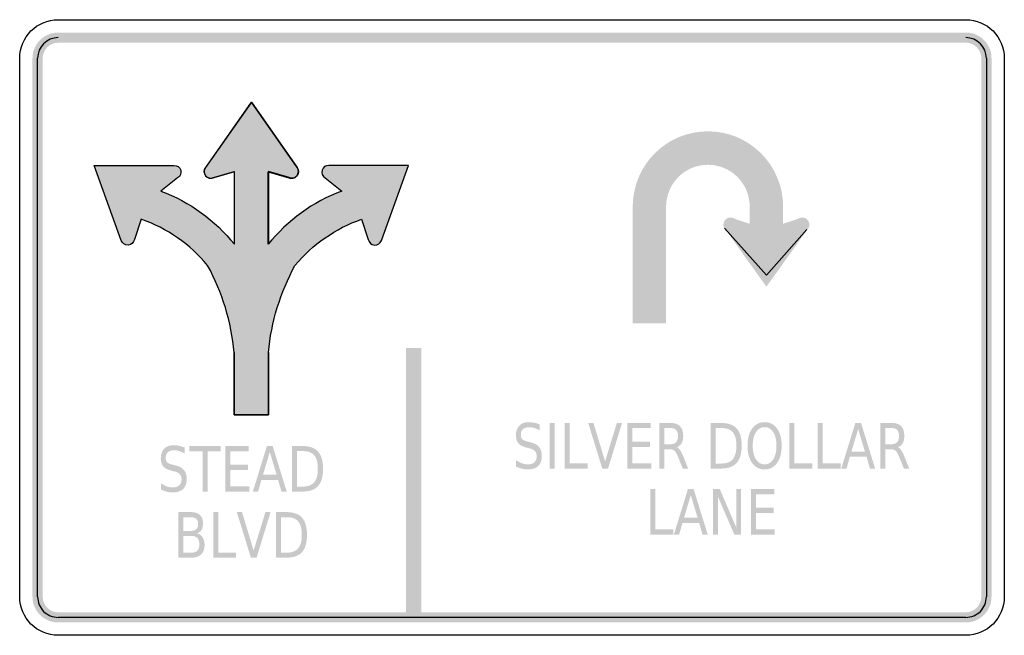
# Model space of a CAD drawing. Header units: inches. Extents: x -0.5 to 0.5, y -0.31 to 0.31.
import ezdxf

# ---------------------------------------------------------------- set-up
doc = ezdxf.new("R2010")
doc.units = ezdxf.units.IN
doc.header["$MEASUREMENT"] = 0

msp = doc.modelspace()

# ---------------------------------------------------------------- hatches: boundary and pattern name
for points in [[(-0.4609, 0.2995), (-0.4633, 0.2994), (-0.4657, 0.299), (-0.4681, 0.2985), (-0.4703, 0.2977), (-0.4725, 0.2967), (-0.4746, 0.2956), (-0.4766, 0.2942), (-0.4785, 0.2927), (-0.4802, 0.291), (-0.4817, 0.2891), (-0.4831, 0.2871), (-0.4842, 0.285), (-0.4852, 0.2828), (-0.486, 0.2806), (-0.4865, 0.2782), (-0.4869, 0.2758), (-0.487, 0.2734), (-0.4766, 0.2734), (-0.4765, 0.2749), (-0.4763, 0.2763), (-0.476, 0.2777), (-0.4755, 0.2791), (-0.4749, 0.2804), (-0.4742, 0.2817), (-0.4734, 0.2829), (-0.4725, 0.284), (-0.4715, 0.285), (-0.4704, 0.2859), (-0.4692, 0.2867), (-0.4679, 0.2874), (-0.4666, 0.288), (-0.4652, 0.2885), (-0.4638, 0.2888), (-0.4624, 0.289), (-0.4609, 0.2891), (-0.4609, 0.2995)], [(-0.4609, 0.2891), (0.4609, 0.2891), (0.4609, 0.2995), (-0.4609, 0.2995), (-0.4609, 0.2891)], [(0.487, 0.2734), (0.4869, 0.276), (0.4865, 0.2785), (0.4859, 0.281), (0.485, 0.2834), (0.4839, 0.2857), (0.4826, 0.2879), (0.4811, 0.29), (0.4794, 0.2918), (0.4775, 0.2936), (0.4754, 0.2951), (0.4732, 0.2964), (0.4709, 0.2975), (0.4685, 0.2984), (0.466, 0.299), (0.4635, 0.2994), (0.4609, 0.2995), (0.4609, 0.2891), (0.4625, 0.289), (0.464, 0.2888), (0.4655, 0.2884), (0.4669, 0.2879), (0.4683, 0.2872), (0.4696, 0.2864), (0.4709, 0.2855), (0.472, 0.2845), (0.473, 0.2833), (0.4739, 0.2821), (0.4747, 0.2808), (0.4754, 0.2794), (0.4759, 0.278), (0.4763, 0.2765), (0.4765, 0.275), (0.4766, 0.2734), (0.487, 0.2734)], [(-0.4766, -0.2734), (-0.4766, 0.2734), (-0.487, 0.2734), (-0.487, -0.2734), (-0.4766, -0.2734)], [(0.4766, 0.2734), (0.4766, -0.2734), (0.487, -0.2734), (0.487, 0.2734), (0.4766, 0.2734)], [(-0.3094, 0.1525), (-0.3102, 0.153), (-0.3113, 0.1542), (-0.3122, 0.1555), (-0.3127, 0.1568), (-0.3128, 0.1583), (-0.3127, 0.1598), (-0.3122, 0.1612), (-0.3113, 0.1625), (-0.2647, 0.2288), (-0.3112, 0.1623), (-0.312, 0.161), (-0.3123, 0.1597), (-0.3125, 0.1582), (-0.3123, 0.1567), (-0.3118, 0.1552), (-0.311, 0.154), (-0.3098, 0.1528), (-0.3094, 0.1525)], [(-0.2207, 0.1521), (-0.2197, 0.1528), (-0.2185, 0.154), (-0.2177, 0.1552), (-0.2172, 0.1567), (-0.217, 0.1582), (-0.2172, 0.1597), (-0.2175, 0.161), (-0.2183, 0.1623), (-0.2647, 0.2288), (-0.218, 0.1625), (-0.2173, 0.1612), (-0.2168, 0.1598), (-0.2167, 0.1583), (-0.2168, 0.1568), (-0.2173, 0.1555), (-0.2182, 0.1542), (-0.2193, 0.153), (-0.2205, 0.1522), (-0.2207, 0.1521)], [(0.2753, 0.1228), (0.275, 0.1303), (0.2739, 0.1377), (0.2721, 0.145), (0.2695, 0.152), (0.2663, 0.1588), (0.2625, 0.1652), (0.258, 0.1713), (0.253, 0.1768), (0.2474, 0.1818), (0.2414, 0.1863), (0.235, 0.1902), (0.2282, 0.1934), (0.2211, 0.1959), (0.2139, 0.1977), (0.2065, 0.1988), (0.199, 0.1992), (0.1915, 0.1988), (0.1841, 0.1977), (0.1768, 0.1959), (0.1697, 0.1934), (0.163, 0.1902), (0.1565, 0.1863), (0.1505, 0.1818), (0.145, 0.1768), (0.1399, 0.1713), (0.1355, 0.1652), (0.1316, 0.1588), (0.1284, 0.152), (0.1259, 0.145), (0.1241, 0.1377), (0.123, 0.1303), (0.1226, 0.1228), (0.1565, 0.1228), (0.1567, 0.127), (0.1574, 0.1311), (0.1584, 0.1351), (0.1598, 0.139), (0.1615, 0.1428), (0.1637, 0.1464), (0.1662, 0.1497), (0.169, 0.1528), (0.1721, 0.1556), (0.1754, 0.1581), (0.179, 0.1602), (0.1827, 0.162), (0.1867, 0.1634), (0.1907, 0.1644), (0.1948, 0.165), (0.199, 0.1652), (0.2031, 0.165), (0.2072, 0.1644), (0.2113, 0.1634), (0.2152, 0.162), (0.219, 0.1602), (0.2225, 0.1581), (0.2259, 0.1556), (0.229, 0.1528), (0.2318, 0.1497), (0.2342, 0.1464), (0.2364, 0.1428), (0.2382, 0.139), (0.2396, 0.1351), (0.2406, 0.1311), (0.2412, 0.127), (0.2414, 0.1228), (0.2753, 0.1228)], [(-0.3094, 0.1525), (-0.3088, 0.1522), (-0.3075, 0.1517), (-0.306, 0.1515), (-0.3045, 0.1517), (-0.303, 0.1522), (-0.2822, 0.1583), (-0.2822, 0.1581), (-0.3028, 0.152), (-0.3042, 0.1515), (-0.3057, 0.1513), (-0.3072, 0.1515), (-0.3087, 0.152), (-0.3094, 0.1525)], [(-0.2822, 0.0847), (-0.2822, 0.1581), (-0.282, 0.1582), (-0.282, 0.0845), (-0.2822, 0.0847)], [(-0.2473, 0.0847), (-0.2475, 0.0845), (-0.2475, 0.1582), (-0.2473, 0.1581), (-0.2473, 0.0847)], [(-0.2207, 0.1521), (-0.2208, 0.152), (-0.2223, 0.1515), (-0.2237, 0.1513), (-0.2252, 0.1515), (-0.2267, 0.152), (-0.2473, 0.1581), (-0.2473, 0.1583), (-0.2263, 0.1522), (-0.225, 0.1517), (-0.2235, 0.1515), (-0.222, 0.1517), (-0.2207, 0.1521)], [(0.1565, 0.0042), (0.1565, 0.1228), (0.1226, 0.1228), (0.1226, 0.0042), (0.1565, 0.0042)], [(0.2414, 0.1228), (0.2414, 0.0912), (0.2753, 0.0912), (0.2753, 0.1228), (0.2414, 0.1228)], [(0.2293, 0.1044), (0.2292, 0.1051), (0.2291, 0.1058), (0.229, 0.1065), (0.2287, 0.1072), (0.2284, 0.1078), (0.2281, 0.1084), (0.2276, 0.109), (0.2271, 0.1095), (0.2266, 0.11), (0.226, 0.1105), (0.2254, 0.1108), (0.2248, 0.1111), (0.2241, 0.1114), (0.2234, 0.1115), (0.2227, 0.1116), (0.222, 0.1117), (0.2213, 0.1116), (0.2206, 0.1115), (0.2199, 0.1114), (0.2192, 0.1111), (0.2186, 0.1108), (0.218, 0.1105), (0.2174, 0.11), (0.2169, 0.1095), (0.2164, 0.109), (0.216, 0.1084), (0.2156, 0.1078), (0.2153, 0.1072), (0.215, 0.1065), (0.2149, 0.1058), (0.2148, 0.1051), (0.2147, 0.1044), (0.222, 0.1044), (0.2293, 0.1044)], [(0.2197, 0.0972), (0.2584, 0.0843), (0.297, 0.0972), (0.2924, 0.111), (0.2584, 0.0996), (0.2243, 0.111), (0.2197, 0.0972)], [(0.302, 0.1044), (0.302, 0.1051), (0.3019, 0.1058), (0.3017, 0.1065), (0.3015, 0.1072), (0.3012, 0.1078), (0.3008, 0.1084), (0.3004, 0.109), (0.2999, 0.1095), (0.2994, 0.11), (0.2988, 0.1105), (0.2982, 0.1108), (0.2975, 0.1111), (0.2969, 0.1114), (0.2962, 0.1115), (0.2955, 0.1116), (0.2947, 0.1117), (0.294, 0.1116), (0.2933, 0.1115), (0.2926, 0.1114), (0.292, 0.1111), (0.2913, 0.1108), (0.2907, 0.1105), (0.2901, 0.11), (0.2896, 0.1095), (0.2891, 0.109), (0.2887, 0.1084), (0.2883, 0.1078), (0.288, 0.1072), (0.2878, 0.1065), (0.2876, 0.1058), (0.2875, 0.1051), (0.2875, 0.1044), (0.2947, 0.1044), (0.302, 0.1044)], [(0.2147, 0.1044), (0.2148, 0.1037), (0.2149, 0.103), (0.215, 0.1023), (0.2153, 0.1016), (0.2156, 0.101), (0.216, 0.1004), (0.2164, 0.0998), (0.2169, 0.0993), (0.2174, 0.0988), (0.218, 0.0984), (0.2186, 0.098), (0.2192, 0.0977), (0.2199, 0.0974), (0.2206, 0.0973), (0.2213, 0.0972), (0.222, 0.0971), (0.2227, 0.0972), (0.2234, 0.0973), (0.2241, 0.0974), (0.2248, 0.0977), (0.2254, 0.098), (0.226, 0.0984), (0.2266, 0.0988), (0.2271, 0.0993), (0.2276, 0.0998), (0.2281, 0.1004), (0.2284, 0.101), (0.2287, 0.1016), (0.229, 0.1023), (0.2291, 0.103), (0.2292, 0.1037), (0.2293, 0.1044), (0.222, 0.1044), (0.2147, 0.1044)], [(0.2159, 0.1008), (0.2584, 0.0414), (0.2584, 0.0996), (0.2159, 0.1008)], [(0.3009, 0.1008), (0.2584, 0.0414), (0.2584, 0.0996), (0.3009, 0.1008)], [(0.2875, 0.1044), (0.2875, 0.1037), (0.2876, 0.103), (0.2878, 0.1023), (0.288, 0.1016), (0.2883, 0.101), (0.2887, 0.1004), (0.2891, 0.0998), (0.2896, 0.0993), (0.2901, 0.0988), (0.2907, 0.0984), (0.2913, 0.098), (0.292, 0.0977), (0.2926, 0.0974), (0.2933, 0.0973), (0.294, 0.0972), (0.2947, 0.0971), (0.2955, 0.0972), (0.2962, 0.0973), (0.2969, 0.0974), (0.2975, 0.0977), (0.2982, 0.098), (0.2988, 0.0984), (0.2994, 0.0988), (0.2999, 0.0993), (0.3004, 0.0998), (0.3008, 0.1004), (0.3012, 0.101), (0.3015, 0.1016), (0.3017, 0.1023), (0.3019, 0.103), (0.302, 0.1037), (0.302, 0.1044), (0.2947, 0.1044), (0.2875, 0.1044)], [(-0.1078, -0.0208), (-0.1078, -0.2943), (-0.0922, -0.2943), (-0.0922, -0.0208), (-0.1078, -0.0208)], [(0.0383, -0.0969), (0.0433, -0.0969), (0.0433, -0.1432), (0.0383, -0.1432), (0.0383, -0.0969)], [(0.0534, -0.0969), (0.0585, -0.0969), (0.0585, -0.1379), (0.0767, -0.1379), (0.0767, -0.1432), (0.0534, -0.1432), (0.0534, -0.0969)], [(0.0917, -0.1432), (0.0774, -0.0969), (0.0827, -0.0969), (0.0946, -0.1359), (0.1065, -0.0969), (0.1118, -0.0969), (0.0975, -0.1432), (0.0917, -0.1432)], [(0.1172, -0.0969), (0.1409, -0.0969), (0.1409, -0.1022), (0.1223, -0.1022), (0.1223, -0.1159), (0.1401, -0.1159), (0.1401, -0.1212), (0.1223, -0.1212), (0.1223, -0.1379), (0.1414, -0.1379), (0.1414, -0.1432), (0.1172, -0.1432), (0.1172, -0.0969)], [(0.2818, -0.0969), (0.2869, -0.0969), (0.2869, -0.1379), (0.3051, -0.1379), (0.3051, -0.1432), (0.2818, -0.1432), (0.2818, -0.0969)], [(0.3104, -0.0969), (0.3155, -0.0969), (0.3155, -0.1379), (0.3338, -0.1379), (0.3338, -0.1432), (0.3104, -0.1432), (0.3104, -0.0969)], [(-0.3276, -0.1203), (-0.2959, -0.1203), (-0.2959, -0.1256), (-0.3092, -0.1256), (-0.3092, -0.1666), (-0.3143, -0.1666), (-0.3143, -0.1256), (-0.3276, -0.1256), (-0.3276, -0.1203)], [(-0.2911, -0.1203), (-0.2674, -0.1203), (-0.2674, -0.1256), (-0.286, -0.1256), (-0.286, -0.1393), (-0.2681, -0.1393), (-0.2681, -0.1446), (-0.286, -0.1446), (-0.286, -0.1613), (-0.2669, -0.1613), (-0.2669, -0.1666), (-0.2911, -0.1666), (-0.2911, -0.1203)], [(0.1404, -0.164), (0.1455, -0.164), (0.1455, -0.205), (0.1637, -0.205), (0.1637, -0.2103), (0.1404, -0.2103), (0.1404, -0.164)], [(0.2042, -0.164), (0.211, -0.164), (0.2277, -0.2028), (0.2277, -0.164), (0.2326, -0.164), (0.2326, -0.2103), (0.2258, -0.2103), (0.2091, -0.1716), (0.2091, -0.2103), (0.2042, -0.2103), (0.2042, -0.164)], [(0.2427, -0.164), (0.2664, -0.164), (0.2664, -0.1693), (0.2477, -0.1693), (0.2477, -0.183), (0.2656, -0.183), (0.2656, -0.1883), (0.2477, -0.1883), (0.2477, -0.205), (0.2668, -0.205), (0.2668, -0.2103), (0.2427, -0.2103), (0.2427, -0.164)], [(-0.3035, -0.1874), (-0.2984, -0.1874), (-0.2984, -0.2285), (-0.2802, -0.2285), (-0.2802, -0.2337), (-0.3035, -0.2337), (-0.3035, -0.1874)], [(-0.2652, -0.2337), (-0.2795, -0.1874), (-0.2742, -0.1874), (-0.2624, -0.2264), (-0.2504, -0.1874), (-0.2452, -0.1874), (-0.2594, -0.2337), (-0.2652, -0.2337)], [(-0.487, -0.2734), (-0.4869, -0.276), (-0.4865, -0.2785), (-0.4859, -0.281), (-0.485, -0.2834), (-0.4839, -0.2857), (-0.4826, -0.2879), (-0.4811, -0.29), (-0.4794, -0.2918), (-0.4775, -0.2936), (-0.4754, -0.2951), (-0.4732, -0.2964), (-0.4709, -0.2975), (-0.4685, -0.2984), (-0.466, -0.299), (-0.4635, -0.2994), (-0.4609, -0.2995), (-0.4609, -0.2891), (-0.4625, -0.289), (-0.464, -0.2888), (-0.4655, -0.2884), (-0.4669, -0.2879), (-0.4683, -0.2872), (-0.4696, -0.2864), (-0.4709, -0.2855), (-0.472, -0.2845), (-0.473, -0.2833), (-0.4739, -0.2821), (-0.4747, -0.2808), (-0.4754, -0.2794), (-0.4759, -0.278), (-0.4763, -0.2765), (-0.4765, -0.275), (-0.4766, -0.2734), (-0.487, -0.2734)], [(0.4609, -0.2995), (0.4633, -0.2994), (0.4657, -0.299), (0.4681, -0.2985), (0.4703, -0.2977), (0.4725, -0.2967), (0.4746, -0.2956), (0.4766, -0.2942), (0.4785, -0.2927), (0.4802, -0.291), (0.4817, -0.2891), (0.4831, -0.2871), (0.4842, -0.285), (0.4852, -0.2828), (0.486, -0.2806), (0.4865, -0.2782), (0.4869, -0.2758), (0.487, -0.2734), (0.4766, -0.2734), (0.4765, -0.2749), (0.4763, -0.2763), (0.476, -0.2777), (0.4755, -0.2791), (0.4749, -0.2804), (0.4742, -0.2817), (0.4734, -0.2829), (0.4725, -0.284), (0.4715, -0.285), (0.4704, -0.2859), (0.4692, -0.2867), (0.4679, -0.2874), (0.4666, -0.288), (0.4652, -0.2885), (0.4638, -0.2888), (0.4624, -0.289), (0.4609, -0.2891), (0.4609, -0.2995)], [(0.4609, -0.2891), (-0.4609, -0.2891), (-0.4609, -0.2995), (0.4609, -0.2995), (0.4609, -0.2891)]]:
    msp.add_hatch(color=7).paths.add_polyline_path(points)
h = msp.add_hatch(color=7)
edge = h.paths.add_edge_path()
edge.add_line((-0.1528, 0.1099), (-0.146, 0.0893))
edge.add_spline(control_points=[(-0.146, 0.0893), (-0.1454, 0.0863), (-0.143, 0.084), (-0.1399, 0.0837), (-0.1369, 0.0834), (-0.134, 0.0852), (-0.1329, 0.088)], knot_values=[0, 0, 0, 0, 1, 1, 1, 2, 2, 2, 2], degree=3, periodic=0)
edge.add_line((-0.1329, 0.088), (-0.105, 0.1646))
edge.add_line((-0.105, 0.1646), (-0.1865, 0.1646))
edge.add_spline(control_points=[(-0.1865, 0.1646), (-0.1896, 0.1646), (-0.1922, 0.1624), (-0.193, 0.1595), (-0.1938, 0.1565), (-0.1925, 0.1534), (-0.1898, 0.1518)], knot_values=[0, 0, 0, 0, 1, 1, 1, 2, 2, 2, 2], degree=3, periodic=0)
edge.add_line((-0.1898, 0.1518), (-0.1728, 0.1384))
edge.add_spline(control_points=[(-0.1728, 0.1384), (-0.2022, 0.1276), (-0.228, 0.1089), (-0.2475, 0.0845)], knot_values=[0, 0, 0, 0, 1, 1, 1, 1], degree=3, periodic=0)
edge.add_line((-0.2475, 0.0845), (-0.2475, 0.1584))
edge.add_line((-0.2475, 0.1584), (-0.2264, 0.1522))
edge.add_spline(control_points=[(-0.2264, 0.1522), (-0.2244, 0.1513), (-0.2221, 0.1513), (-0.2202, 0.1524)], knot_values=[0, 0, 0, 0, 1, 1, 1, 1], degree=3, periodic=0)
edge.add_spline(control_points=[(-0.2202, 0.1524), (-0.2187, 0.1534), (-0.2175, 0.1549), (-0.2171, 0.1568), (-0.2167, 0.1586), (-0.2171, 0.1605), (-0.2181, 0.162)], knot_values=[0, 0, 0, 0, 1, 1, 1, 2, 2, 2, 2], degree=3, periodic=0)
edge.add_line((-0.2181, 0.162), (-0.2647, 0.2289))
edge.add_line((-0.2647, 0.2289), (-0.3114, 0.162))
edge.add_spline(control_points=[(-0.3114, 0.162), (-0.3124, 0.1605), (-0.3127, 0.1586), (-0.3123, 0.1568), (-0.3119, 0.1549), (-0.3108, 0.1534), (-0.3092, 0.1524)], knot_values=[0, 0, 0, 0, 1, 1, 1, 2, 2, 2, 2], degree=3, periodic=0)
edge.add_spline(control_points=[(-0.3092, 0.1524), (-0.3073, 0.1513), (-0.305, 0.1513), (-0.3031, 0.1522)], knot_values=[0, 0, 0, 0, 1, 1, 1, 1], degree=3, periodic=0)
edge.add_line((-0.3031, 0.1522), (-0.282, 0.1584))
edge.add_line((-0.282, 0.1584), (-0.282, 0.0845))
edge.add_spline(control_points=[(-0.282, 0.0845), (-0.3015, 0.1089), (-0.3273, 0.1276), (-0.3566, 0.1384)], knot_values=[0, 0, 0, 0, 1, 1, 1, 1], degree=3, periodic=0)
edge.add_line((-0.3566, 0.1384), (-0.3396, 0.1518))
edge.add_spline(control_points=[(-0.3396, 0.1518), (-0.337, 0.1534), (-0.3357, 0.1565), (-0.3365, 0.1595), (-0.3372, 0.1624), (-0.3399, 0.1646), (-0.3429, 0.1646)], knot_values=[0, 0, 0, 0, 1, 1, 1, 2, 2, 2, 2], degree=3, periodic=0)
edge.add_line((-0.3429, 0.1646), (-0.4245, 0.1646))
edge.add_line((-0.4245, 0.1646), (-0.3966, 0.088))
edge.add_spline(control_points=[(-0.3966, 0.088), (-0.3955, 0.0852), (-0.3926, 0.0834), (-0.3896, 0.0837), (-0.3865, 0.084), (-0.384, 0.0863), (-0.3835, 0.0893)], knot_values=[0, 0, 0, 0, 1, 1, 1, 2, 2, 2, 2], degree=3, periodic=0)
edge.add_line((-0.3835, 0.0893), (-0.3766, 0.1099))
edge.add_spline(control_points=[(-0.3766, 0.1099), (-0.3502, 0.1007), (-0.3269, 0.0844), (-0.3091, 0.0629)], knot_values=[0, 0, 0, 0, 1, 1, 1, 1], degree=3, periodic=0)
edge.add_spline(control_points=[(-0.3091, 0.0629), (-0.2942, 0.0356), (-0.285, 0.0057), (-0.2821, -0.0253)], knot_values=[0, 0, 0, 0, 1, 1, 1, 1], degree=3, periodic=0)
edge.add_line((-0.2821, -0.0253), (-0.2821, -0.0888))
edge.add_line((-0.2821, -0.0888), (-0.2474, -0.0888))
edge.add_line((-0.2474, -0.0888), (-0.2474, -0.0253))
edge.add_spline(control_points=[(-0.2474, -0.0253), (-0.2445, 0.0057), (-0.2353, 0.0356), (-0.2204, 0.0629)], knot_values=[0, 0, 0, 0, 1, 1, 1, 1], degree=3, periodic=0)
edge.add_spline(control_points=[(-0.2204, 0.0629), (-0.2026, 0.0844), (-0.1792, 0.1007), (-0.1528, 0.1099)], knot_values=[0, 0, 0, 0, 1, 1, 1, 1], degree=3, periodic=0)
h = msp.add_hatch(color=7)
edge = h.paths.add_edge_path()
edge.add_line((0.0281, -0.0984), (0.0281, -0.1045))
edge.add_spline(control_points=[(0.0281, -0.1045), (0.0262, -0.1034), (0.0243, -0.1025), (0.0226, -0.102), (0.0209, -0.1014), (0.0193, -0.1012), (0.0177, -0.1012), (0.0149, -0.1012), (0.0128, -0.1018), (0.0113, -0.1031), (0.0098, -0.1045), (0.009, -0.1063), (0.009, -0.1088), (0.009, -0.1108), (0.0095, -0.1124), (0.0105, -0.1134), (0.0115, -0.1145), (0.0134, -0.1153), (0.0162, -0.1159)], knot_values=[0, 0, 0, 0, 1, 1, 1, 2, 2, 2, 3, 3, 3, 4, 4, 4, 5, 5, 5, 6, 6, 6, 6], degree=3, periodic=0)
edge.add_line((0.0162, -0.1159), (0.0193, -0.1167))
edge.add_spline(control_points=[(0.0193, -0.1167), (0.023, -0.1176), (0.0258, -0.1192), (0.0276, -0.1214), (0.0294, -0.1237), (0.0303, -0.1267), (0.0303, -0.1304), (0.0303, -0.1349), (0.0291, -0.1383), (0.0267, -0.1406), (0.0243, -0.1429), (0.0207, -0.1441), (0.016, -0.1441), (0.0142, -0.1441), (0.0123, -0.1439), (0.0103, -0.1434), (0.0083, -0.1429), (0.0062, -0.1421), (0.0041, -0.1412)], knot_values=[0, 0, 0, 0, 1, 1, 1, 2, 2, 2, 3, 3, 3, 4, 4, 4, 5, 5, 5, 6, 6, 6, 6], degree=3, periodic=0)
edge.add_line((0.0041, -0.1412), (0.0041, -0.1347))
edge.add_spline(control_points=[(0.0041, -0.1347), (0.0062, -0.1361), (0.0082, -0.1372), (0.0102, -0.1379), (0.0121, -0.1387), (0.0141, -0.139), (0.016, -0.139), (0.0189, -0.139), (0.0211, -0.1383), (0.0227, -0.1369), (0.0243, -0.1355), (0.0251, -0.1335), (0.0251, -0.1309), (0.0251, -0.1286), (0.0245, -0.1268), (0.0234, -0.1256), (0.0222, -0.1243), (0.0204, -0.1233), (0.0178, -0.1227)], knot_values=[0, 0, 0, 0, 1, 1, 1, 2, 2, 2, 3, 3, 3, 4, 4, 4, 5, 5, 5, 6, 6, 6, 6], degree=3, periodic=0)
edge.add_line((0.0178, -0.1227), (0.0147, -0.1219))
edge.add_spline(control_points=[(0.0147, -0.1219), (0.0109, -0.121), (0.0082, -0.1195), (0.0065, -0.1176), (0.0048, -0.1156), (0.004, -0.1128), (0.004, -0.1093), (0.004, -0.1052), (0.0051, -0.102), (0.0075, -0.0996), (0.0098, -0.0972), (0.013, -0.0961), (0.0171, -0.0961), (0.0189, -0.0961), (0.0207, -0.0963), (0.0225, -0.0967), (0.0243, -0.097), (0.0262, -0.0976), (0.0281, -0.0984)], knot_values=[0, 0, 0, 0, 1, 1, 1, 2, 2, 2, 3, 3, 3, 4, 4, 4, 5, 5, 5, 6, 6, 6, 6], degree=3, periodic=0)
h = msp.add_hatch(color=7)
edge = h.paths.add_edge_path()
edge.add_spline(control_points=[(0.1675, -0.1215), (0.1686, -0.1219), (0.1696, -0.1229), (0.1707, -0.1244), (0.1717, -0.1259), (0.1727, -0.1279), (0.1738, -0.1305)], knot_values=[0, 0, 0, 0, 1, 1, 1, 2, 2, 2, 2], degree=3, periodic=0)
edge.add_line((0.1738, -0.1305), (0.1789, -0.1432))
edge.add_line((0.1789, -0.1432), (0.1734, -0.1432))
edge.add_line((0.1734, -0.1432), (0.1686, -0.1313))
edge.add_spline(control_points=[(0.1686, -0.1313), (0.1674, -0.1282), (0.1662, -0.1262), (0.1651, -0.1252), (0.1639, -0.1241), (0.1623, -0.1236), (0.1603, -0.1236)], knot_values=[0, 0, 0, 0, 1, 1, 1, 2, 2, 2, 2], degree=3, periodic=0)
edge.add_line((0.1603, -0.1236), (0.1548, -0.1236))
edge.add_line((0.1548, -0.1236), (0.1548, -0.1432))
edge.add_line((0.1548, -0.1432), (0.1497, -0.1432))
edge.add_line((0.1497, -0.1432), (0.1497, -0.0969))
edge.add_line((0.1497, -0.0969), (0.1611, -0.0969))
edge.add_spline(control_points=[(0.1611, -0.0969), (0.1654, -0.0969), (0.1686, -0.098), (0.1707, -0.1002), (0.1728, -0.1024), (0.1739, -0.1058), (0.1739, -0.1102), (0.1739, -0.1132), (0.1733, -0.1156), (0.1723, -0.1175), (0.1712, -0.1194), (0.1696, -0.1208), (0.1675, -0.1215)], knot_values=[0, 0, 0, 0, 1, 1, 1, 2, 2, 2, 3, 3, 3, 4, 4, 4, 4], degree=3, periodic=0)
edge = h.paths.add_edge_path(flags=0)
edge.add_line((0.1548, -0.1021), (0.1548, -0.1185))
edge.add_line((0.1548, -0.1185), (0.1611, -0.1185))
edge.add_spline(control_points=[(0.1611, -0.1185), (0.1636, -0.1185), (0.1654, -0.1178), (0.1667, -0.1164), (0.1679, -0.115), (0.1686, -0.1129), (0.1686, -0.1102), (0.1686, -0.1075), (0.1679, -0.1055), (0.1667, -0.1041), (0.1654, -0.1027), (0.1636, -0.1021), (0.1611, -0.1021)], knot_values=[0, 0, 0, 0, 1, 1, 1, 2, 2, 2, 3, 3, 3, 4, 4, 4, 4], degree=3, periodic=0)
edge.add_line((0.1611, -0.1021), (0.1548, -0.1021))
h = msp.add_hatch(color=7)
edge = h.paths.add_edge_path()
edge.add_line((0.2017, -0.0969), (0.2122, -0.0969))
edge.add_spline(control_points=[(0.2122, -0.0969), (0.2194, -0.0969), (0.2248, -0.0988), (0.2282, -0.1025), (0.2316, -0.1062), (0.2333, -0.1121), (0.2333, -0.12), (0.2333, -0.128), (0.2315, -0.1338), (0.2281, -0.1376), (0.2247, -0.1413), (0.2194, -0.1432), (0.2122, -0.1432)], knot_values=[0, 0, 0, 0, 1, 1, 1, 2, 2, 2, 3, 3, 3, 4, 4, 4, 4], degree=3, periodic=0)
edge.add_line((0.2122, -0.1432), (0.2017, -0.1432))
edge.add_line((0.2017, -0.1432), (0.2017, -0.0969))
edge = h.paths.add_edge_path(flags=0)
edge.add_line((0.2068, -0.1021), (0.2068, -0.1381))
edge.add_line((0.2068, -0.1381), (0.2129, -0.1381))
edge.add_spline(control_points=[(0.2129, -0.1381), (0.2181, -0.1381), (0.2219, -0.1366), (0.2243, -0.1337), (0.2267, -0.1308), (0.2279, -0.1262), (0.2279, -0.12), (0.2279, -0.1138), (0.2267, -0.1093), (0.2243, -0.1064), (0.2219, -0.1035), (0.2181, -0.1021), (0.2129, -0.1021)], knot_values=[0, 0, 0, 0, 1, 1, 1, 2, 2, 2, 3, 3, 3, 4, 4, 4, 4], degree=3, periodic=0)
edge.add_line((0.2129, -0.1021), (0.2068, -0.1021))
h = msp.add_hatch(color=7)
edge = h.paths.add_edge_path()
edge.add_spline(control_points=[(0.2566, -0.0961), (0.2618, -0.0961), (0.266, -0.0982), (0.2692, -0.1026), (0.2723, -0.1069), (0.2739, -0.1128), (0.2739, -0.1201), (0.2739, -0.1274), (0.2723, -0.1332), (0.2692, -0.1376), (0.266, -0.1419), (0.2618, -0.1441), (0.2566, -0.1441), (0.2513, -0.1441), (0.2471, -0.1419), (0.2439, -0.1376), (0.2408, -0.1332), (0.2392, -0.1274), (0.2392, -0.1201), (0.2392, -0.1128), (0.2408, -0.1069), (0.2439, -0.1026), (0.2471, -0.0982), (0.2513, -0.0961), (0.2566, -0.0961)], knot_values=[0, 0, 0, 0, 1, 1, 1, 2, 2, 2, 3, 3, 3, 4, 4, 4, 5, 5, 5, 6, 6, 6, 7, 7, 7, 8, 8, 8, 8], degree=3, periodic=0)
edge = h.paths.add_edge_path(flags=0)
edge.add_spline(control_points=[(0.2566, -0.1012), (0.2529, -0.1012), (0.2499, -0.1028), (0.2478, -0.1062), (0.2456, -0.1096), (0.2445, -0.1142), (0.2445, -0.1201), (0.2445, -0.1259), (0.2456, -0.1305), (0.2478, -0.1339), (0.2499, -0.1373), (0.2529, -0.139), (0.2566, -0.139), (0.2602, -0.139), (0.2632, -0.1373), (0.2653, -0.1339), (0.2675, -0.1305), (0.2686, -0.1259), (0.2686, -0.1201), (0.2686, -0.1142), (0.2675, -0.1096), (0.2653, -0.1062), (0.2632, -0.1028), (0.2602, -0.1012), (0.2566, -0.1012)], knot_values=[0, 0, 0, 0, 1, 1, 1, 2, 2, 2, 3, 3, 3, 4, 4, 4, 5, 5, 5, 6, 6, 6, 7, 7, 7, 8, 8, 8, 8], degree=3, periodic=0)
h = msp.add_hatch(color=7)
h.paths.add_polyline_path([(0.3487, -0.0969), (0.3545, -0.0969), (0.3688, -0.1432), (0.3635, -0.1432), (0.3601, -0.1313), (0.3432, -0.1313), (0.3398, -0.1432), (0.3344, -0.1432), (0.3487, -0.0969)])
h.paths.add_polyline_path([(0.3516, -0.1031), (0.3447, -0.1261), (0.3585, -0.1261), (0.3516, -0.1031)], flags=0)
h = msp.add_hatch(color=7)
edge = h.paths.add_edge_path()
edge.add_spline(control_points=[(0.392, -0.1215), (0.3931, -0.1219), (0.3942, -0.1229), (0.3952, -0.1244), (0.3962, -0.1259), (0.3973, -0.1279), (0.3983, -0.1305)], knot_values=[0, 0, 0, 0, 1, 1, 1, 2, 2, 2, 2], degree=3, periodic=0)
edge.add_line((0.3983, -0.1305), (0.4035, -0.1432))
edge.add_line((0.4035, -0.1432), (0.398, -0.1432))
edge.add_line((0.398, -0.1432), (0.3932, -0.1313))
edge.add_spline(control_points=[(0.3932, -0.1313), (0.392, -0.1282), (0.3908, -0.1262), (0.3896, -0.1252), (0.3884, -0.1241), (0.3869, -0.1236), (0.3848, -0.1236)], knot_values=[0, 0, 0, 0, 1, 1, 1, 2, 2, 2, 2], degree=3, periodic=0)
edge.add_line((0.3848, -0.1236), (0.3793, -0.1236))
edge.add_line((0.3793, -0.1236), (0.3793, -0.1432))
edge.add_line((0.3793, -0.1432), (0.3742, -0.1432))
edge.add_line((0.3742, -0.1432), (0.3742, -0.0969))
edge.add_line((0.3742, -0.0969), (0.3857, -0.0969))
edge.add_spline(control_points=[(0.3857, -0.0969), (0.39, -0.0969), (0.3932, -0.098), (0.3953, -0.1002), (0.3974, -0.1024), (0.3984, -0.1058), (0.3984, -0.1102), (0.3984, -0.1132), (0.3979, -0.1156), (0.3968, -0.1175), (0.3957, -0.1194), (0.3941, -0.1208), (0.392, -0.1215)], knot_values=[0, 0, 0, 0, 1, 1, 1, 2, 2, 2, 3, 3, 3, 4, 4, 4, 4], degree=3, periodic=0)
edge = h.paths.add_edge_path(flags=0)
edge.add_line((0.3793, -0.1021), (0.3793, -0.1185))
edge.add_line((0.3793, -0.1185), (0.3857, -0.1185))
edge.add_spline(control_points=[(0.3857, -0.1185), (0.3881, -0.1185), (0.39, -0.1178), (0.3912, -0.1164), (0.3925, -0.115), (0.3931, -0.1129), (0.3931, -0.1102), (0.3931, -0.1075), (0.3925, -0.1055), (0.3912, -0.1041), (0.39, -0.1027), (0.3881, -0.1021), (0.3857, -0.1021)], knot_values=[0, 0, 0, 0, 1, 1, 1, 2, 2, 2, 3, 3, 3, 4, 4, 4, 4], degree=3, periodic=0)
edge.add_line((0.3857, -0.1021), (0.3793, -0.1021))
h = msp.add_hatch(color=7)
edge = h.paths.add_edge_path()
edge.add_line((-0.3326, -0.1218), (-0.3326, -0.1279))
edge.add_spline(control_points=[(-0.3326, -0.1279), (-0.3346, -0.1268), (-0.3364, -0.126), (-0.3381, -0.1254), (-0.3398, -0.1248), (-0.3414, -0.1246), (-0.343, -0.1246), (-0.3458, -0.1246), (-0.3479, -0.1252), (-0.3494, -0.1265), (-0.3509, -0.1279), (-0.3517, -0.1297), (-0.3517, -0.1322), (-0.3517, -0.1342), (-0.3512, -0.1358), (-0.3502, -0.1368), (-0.3492, -0.1379), (-0.3473, -0.1387), (-0.3445, -0.1393)], knot_values=[0, 0, 0, 0, 1, 1, 1, 2, 2, 2, 3, 3, 3, 4, 4, 4, 5, 5, 5, 6, 6, 6, 6], degree=3, periodic=0)
edge.add_line((-0.3445, -0.1393), (-0.3415, -0.1401))
edge.add_spline(control_points=[(-0.3415, -0.1401), (-0.3377, -0.141), (-0.3349, -0.1426), (-0.3331, -0.1448), (-0.3313, -0.1471), (-0.3304, -0.1501), (-0.3304, -0.1538), (-0.3304, -0.1583), (-0.3316, -0.1617), (-0.334, -0.164), (-0.3364, -0.1663), (-0.34, -0.1675), (-0.3447, -0.1675), (-0.3465, -0.1675), (-0.3484, -0.1673), (-0.3504, -0.1668), (-0.3524, -0.1663), (-0.3545, -0.1655), (-0.3566, -0.1646)], knot_values=[0, 0, 0, 0, 1, 1, 1, 2, 2, 2, 3, 3, 3, 4, 4, 4, 5, 5, 5, 6, 6, 6, 6], degree=3, periodic=0)
edge.add_line((-0.3566, -0.1646), (-0.3566, -0.1581))
edge.add_spline(control_points=[(-0.3566, -0.1581), (-0.3545, -0.1595), (-0.3525, -0.1606), (-0.3506, -0.1613), (-0.3486, -0.1621), (-0.3466, -0.1624), (-0.3447, -0.1624), (-0.3418, -0.1624), (-0.3396, -0.1617), (-0.338, -0.1603), (-0.3364, -0.1589), (-0.3356, -0.1569), (-0.3356, -0.1543), (-0.3356, -0.152), (-0.3362, -0.1502), (-0.3374, -0.149), (-0.3385, -0.1477), (-0.3403, -0.1467), (-0.3429, -0.1461)], knot_values=[0, 0, 0, 0, 1, 1, 1, 2, 2, 2, 3, 3, 3, 4, 4, 4, 5, 5, 5, 6, 6, 6, 6], degree=3, periodic=0)
edge.add_line((-0.3429, -0.1461), (-0.346, -0.1453))
edge.add_spline(control_points=[(-0.346, -0.1453), (-0.3498, -0.1444), (-0.3525, -0.1429), (-0.3542, -0.141), (-0.3559, -0.139), (-0.3567, -0.1362), (-0.3567, -0.1327), (-0.3567, -0.1286), (-0.3556, -0.1254), (-0.3532, -0.123), (-0.3509, -0.1207), (-0.3477, -0.1195), (-0.3436, -0.1195), (-0.3418, -0.1195), (-0.34, -0.1197), (-0.3382, -0.1201), (-0.3364, -0.1205), (-0.3345, -0.121), (-0.3326, -0.1218)], knot_values=[0, 0, 0, 0, 1, 1, 1, 2, 2, 2, 3, 3, 3, 4, 4, 4, 5, 5, 5, 6, 6, 6, 6], degree=3, periodic=0)
h = msp.add_hatch(color=7)
h.paths.add_polyline_path([(-0.2489, -0.1203), (-0.2431, -0.1203), (-0.2288, -0.1666), (-0.2341, -0.1666), (-0.2376, -0.1547), (-0.2545, -0.1547), (-0.2579, -0.1666), (-0.2632, -0.1666), (-0.2489, -0.1203)])
h.paths.add_polyline_path([(-0.246, -0.1265), (-0.2529, -0.1495), (-0.2391, -0.1495), (-0.246, -0.1265)], flags=0)
h = msp.add_hatch(color=7)
edge = h.paths.add_edge_path()
edge.add_line((-0.2234, -0.1203), (-0.213, -0.1203))
edge.add_spline(control_points=[(-0.213, -0.1203), (-0.2057, -0.1203), (-0.2004, -0.1222), (-0.197, -0.1259), (-0.1936, -0.1296), (-0.1919, -0.1355), (-0.1919, -0.1434), (-0.1919, -0.1514), (-0.1936, -0.1573), (-0.197, -0.161), (-0.2004, -0.1647), (-0.2058, -0.1666), (-0.213, -0.1666)], knot_values=[0, 0, 0, 0, 1, 1, 1, 2, 2, 2, 3, 3, 3, 4, 4, 4, 4], degree=3, periodic=0)
edge.add_line((-0.213, -0.1666), (-0.2234, -0.1666))
edge.add_line((-0.2234, -0.1666), (-0.2234, -0.1203))
edge = h.paths.add_edge_path(flags=0)
edge.add_line((-0.2183, -0.1255), (-0.2183, -0.1615))
edge.add_line((-0.2183, -0.1615), (-0.2122, -0.1615))
edge.add_spline(control_points=[(-0.2122, -0.1615), (-0.207, -0.1615), (-0.2033, -0.16), (-0.2008, -0.1571), (-0.1984, -0.1542), (-0.1972, -0.1497), (-0.1972, -0.1434), (-0.1972, -0.1372), (-0.1984, -0.1327), (-0.2008, -0.1298), (-0.2033, -0.1269), (-0.207, -0.1255), (-0.2122, -0.1255)], knot_values=[0, 0, 0, 0, 1, 1, 1, 2, 2, 2, 3, 3, 3, 4, 4, 4, 4], degree=3, periodic=0)
edge.add_line((-0.2122, -0.1255), (-0.2183, -0.1255))
h = msp.add_hatch(color=7)
h.paths.add_polyline_path([(0.1787, -0.164), (0.1845, -0.164), (0.1988, -0.2103), (0.1935, -0.2103), (0.1901, -0.1984), (0.1732, -0.1984), (0.1697, -0.2103), (0.1644, -0.2103), (0.1787, -0.164)])
h.paths.add_polyline_path([(0.1816, -0.1702), (0.1747, -0.1932), (0.1885, -0.1932), (0.1816, -0.1702)], flags=0)
h = msp.add_hatch(color=7)
edge = h.paths.add_edge_path()
edge.add_line((-0.3388, -0.1874), (-0.3258, -0.1874))
edge.add_spline(control_points=[(-0.3258, -0.1874), (-0.322, -0.1874), (-0.319, -0.1884), (-0.3169, -0.1904), (-0.3148, -0.1924), (-0.3138, -0.1952), (-0.3138, -0.1989), (-0.3138, -0.2017), (-0.3143, -0.204), (-0.3154, -0.2056), (-0.3164, -0.2073), (-0.318, -0.2083), (-0.3201, -0.2088)], knot_values=[0, 0, 0, 0, 1, 1, 1, 2, 2, 2, 3, 3, 3, 4, 4, 4, 4], degree=3, periodic=0)
edge.add_spline(control_points=[(-0.3201, -0.2088), (-0.3176, -0.2094), (-0.3156, -0.2108), (-0.3143, -0.2129), (-0.3129, -0.215), (-0.3122, -0.2176), (-0.3122, -0.2208), (-0.3122, -0.2249), (-0.3133, -0.2281), (-0.3156, -0.2303), (-0.3179, -0.2326), (-0.3211, -0.2337), (-0.3253, -0.2337)], knot_values=[0, 0, 0, 0, 1, 1, 1, 2, 2, 2, 3, 3, 3, 4, 4, 4, 4], degree=3, periodic=0)
edge.add_line((-0.3253, -0.2337), (-0.3388, -0.2337))
edge.add_line((-0.3388, -0.2337), (-0.3388, -0.1874))
edge = h.paths.add_edge_path(flags=0)
edge.add_line((-0.3337, -0.2116), (-0.3337, -0.2286))
edge.add_line((-0.3337, -0.2286), (-0.3256, -0.2286))
edge.add_spline(control_points=[(-0.3256, -0.2286), (-0.3229, -0.2286), (-0.3208, -0.2279), (-0.3195, -0.2265), (-0.3182, -0.2251), (-0.3176, -0.223), (-0.3176, -0.2201), (-0.3176, -0.2172), (-0.3182, -0.2151), (-0.3195, -0.2137), (-0.3208, -0.2123), (-0.3229, -0.2116), (-0.3256, -0.2116)], knot_values=[0, 0, 0, 0, 1, 1, 1, 2, 2, 2, 3, 3, 3, 4, 4, 4, 4], degree=3, periodic=0)
edge.add_line((-0.3256, -0.2116), (-0.3337, -0.2116))
edge = h.paths.add_edge_path(flags=0)
edge.add_line((-0.3337, -0.1926), (-0.3337, -0.2065))
edge.add_line((-0.3337, -0.2065), (-0.3262, -0.2065))
edge.add_spline(control_points=[(-0.3262, -0.2065), (-0.3237, -0.2065), (-0.3219, -0.206), (-0.3207, -0.2048), (-0.3194, -0.2037), (-0.3188, -0.2019), (-0.3188, -0.1996), (-0.3188, -0.1972), (-0.3194, -0.1955), (-0.3207, -0.1943), (-0.3219, -0.1932), (-0.3237, -0.1926), (-0.3262, -0.1926)], knot_values=[0, 0, 0, 0, 1, 1, 1, 2, 2, 2, 3, 3, 3, 4, 4, 4, 4], degree=3, periodic=0)
edge.add_line((-0.3262, -0.1926), (-0.3337, -0.1926))
h = msp.add_hatch(color=7)
edge = h.paths.add_edge_path()
edge.add_line((-0.2397, -0.1874), (-0.2293, -0.1874))
edge.add_spline(control_points=[(-0.2293, -0.1874), (-0.222, -0.1874), (-0.2167, -0.1893), (-0.2133, -0.193), (-0.2099, -0.1968), (-0.2082, -0.2026), (-0.2082, -0.2105), (-0.2082, -0.2185), (-0.2099, -0.2244), (-0.2133, -0.2281), (-0.2167, -0.2319), (-0.2221, -0.2337), (-0.2293, -0.2337)], knot_values=[0, 0, 0, 0, 1, 1, 1, 2, 2, 2, 3, 3, 3, 4, 4, 4, 4], degree=3, periodic=0)
edge.add_line((-0.2293, -0.2337), (-0.2397, -0.2337))
edge.add_line((-0.2397, -0.2337), (-0.2397, -0.1874))
edge = h.paths.add_edge_path(flags=0)
edge.add_line((-0.2346, -0.1926), (-0.2346, -0.2286))
edge.add_line((-0.2346, -0.2286), (-0.2285, -0.2286))
edge.add_spline(control_points=[(-0.2285, -0.2286), (-0.2234, -0.2286), (-0.2196, -0.2271), (-0.2172, -0.2242), (-0.2147, -0.2213), (-0.2135, -0.2168), (-0.2135, -0.2105), (-0.2135, -0.2043), (-0.2147, -0.1998), (-0.2172, -0.1969), (-0.2196, -0.194), (-0.2234, -0.1926), (-0.2285, -0.1926)], knot_values=[0, 0, 0, 0, 1, 1, 1, 2, 2, 2, 3, 3, 3, 4, 4, 4, 4], degree=3, periodic=0)
edge.add_line((-0.2285, -0.1926), (-0.2346, -0.1926))

# ---------------------------------------------------------------- linework, layer by layer
at = {"color": 7}
for p, q in [((-0.4818, -0.2734), (-0.4818, 0.2734)), ((0.4818, 0.2734), (0.4818, -0.2734)), ((0.2584, 0.053), (0.2159, 0.1008)), ((0.2995, 0.0995), (0.2584, 0.053)), ((0.4609, -0.2943), (-0.4609, -0.2943))]:
    msp.add_line(p, q, dxfattribs=at)
for points in [[(-0.4609, 0.3125), (0.4609, 0.3125)], [(-0.5, -0.2734), (-0.5, 0.2734)], [(0.5, 0.2734), (0.5, -0.2734)], [(-0.2183, 0.1624), (-0.2647, 0.2289), (-0.3114, 0.1626)], [(-0.3111, 0.1624), (-0.2647, 0.2289), (-0.2181, 0.1626)], [(-0.3968, 0.0884), (-0.4245, 0.1646), (-0.3434, 0.1646)], [(-0.1327, 0.0884), (-0.105, 0.1646), (-0.1861, 0.1646)], [(-0.3396, 0.1518), (-0.3566, 0.1384)], [(-0.3031, 0.1522), (-0.2821, 0.1584), (-0.2821, 0.0847)], [(-0.282, 0.0845), (-0.282, 0.1582), (-0.3028, 0.152)], [(-0.2475, 0.0845), (-0.2475, 0.1582), (-0.2267, 0.152)], [(-0.2264, 0.1522), (-0.2474, 0.1584), (-0.2474, 0.0847)], [(-0.1898, 0.1518), (-0.1728, 0.1384)], [(-0.3766, 0.1099), (-0.3835, 0.0893)], [(-0.1528, 0.1099), (-0.146, 0.0893)], [(-0.2821, -0.0253), (-0.2821, -0.0888), (-0.2474, -0.0888), (-0.2474, -0.0253)], [(-0.2474, -0.0253), (-0.2474, -0.0888), (-0.2821, -0.0888), (-0.2821, -0.0253)], [(0.4609, -0.3125), (-0.4609, -0.3125)]]:
    msp.add_lwpolyline(points, dxfattribs=at)
for points in [[(-0.5, 0.2734), (-0.5, 0.295), (-0.4825, 0.3125), (-0.4609, 0.3125)], [(0.4609, 0.3125), (0.4825, 0.3125), (0.5, 0.295), (0.5, 0.2734)], [(-0.4609, 0.2943), (-0.4724, 0.2943), (-0.4818, 0.2849), (-0.4818, 0.2734)], [(0.4818, 0.2734), (0.4818, 0.2849), (0.4724, 0.2943), (0.4609, 0.2943)], [(-0.3566, 0.1384), (-0.3273, 0.1276), (-0.3015, 0.1089), (-0.282, 0.0845)], [(-0.1728, 0.1384), (-0.2022, 0.1276), (-0.228, 0.1089), (-0.2475, 0.0845)], [(-0.3091, 0.0629), (-0.3269, 0.0844), (-0.3502, 0.1007), (-0.3766, 0.1099)], [(-0.2204, 0.0629), (-0.2026, 0.0844), (-0.1792, 0.1007), (-0.1528, 0.1099)], [(-0.2821, -0.0253), (-0.285, 0.0057), (-0.2942, 0.0356), (-0.3091, 0.0629)], [(-0.2474, -0.0253), (-0.2445, 0.0057), (-0.2353, 0.0356), (-0.2204, 0.0629)], [(-0.4609, -0.3125), (-0.4825, -0.3125), (-0.5, -0.295), (-0.5, -0.2734)], [(0.5, -0.2734), (0.5, -0.295), (0.4825, -0.3125), (0.4609, -0.3125)]]:
    msp.add_open_spline(points, degree=3, dxfattribs=at)
for points in [[(-0.3434, 0.1646), (-0.3402, 0.1647), (-0.3374, 0.1627), (-0.3365, 0.1597), (-0.3357, 0.1567), (-0.3369, 0.1534), (-0.3396, 0.1518)], [(-0.3114, 0.1626), (-0.3133, 0.16), (-0.3132, 0.1566), (-0.3113, 0.1541), (-0.3093, 0.1517), (-0.3059, 0.1509), (-0.3031, 0.1522)], [(-0.3028, 0.152), (-0.3056, 0.1507), (-0.309, 0.1515), (-0.311, 0.1539), (-0.313, 0.1564), (-0.313, 0.1599), (-0.3111, 0.1624)], [(-0.2267, 0.152), (-0.2238, 0.1507), (-0.2205, 0.1515), (-0.2185, 0.1539), (-0.2165, 0.1564), (-0.2165, 0.1599), (-0.2183, 0.1624)], [(-0.2181, 0.1626), (-0.2162, 0.16), (-0.2162, 0.1566), (-0.2182, 0.1541), (-0.2202, 0.1517), (-0.2235, 0.1509), (-0.2264, 0.1522)], [(-0.1861, 0.1646), (-0.1893, 0.1647), (-0.1921, 0.1627), (-0.1929, 0.1597), (-0.1938, 0.1567), (-0.1925, 0.1534), (-0.1898, 0.1518)], [(-0.3835, 0.0893), (-0.384, 0.0862), (-0.3866, 0.0839), (-0.3898, 0.0837), (-0.3929, 0.0835), (-0.3958, 0.0854), (-0.3968, 0.0884)], [(-0.146, 0.0893), (-0.1454, 0.0862), (-0.1428, 0.0839), (-0.1397, 0.0837), (-0.1366, 0.0835), (-0.1337, 0.0854), (-0.1327, 0.0884)], [(-0.4818, -0.2734), (-0.4818, -0.279), (-0.4796, -0.2843), (-0.4757, -0.2882), (-0.4718, -0.2921), (-0.4665, -0.2943), (-0.4609, -0.2943)], [(0.4609, -0.2943), (0.4665, -0.2943), (0.4718, -0.2921), (0.4757, -0.2882), (0.4796, -0.2843), (0.4818, -0.279), (0.4818, -0.2734)]]:
    msp.add_open_spline(points, degree=3, knots=[0, 0, 0, 0, 1, 1, 1, 2, 2, 2, 2], dxfattribs=at)

doc.saveas('drawing.dxf')
